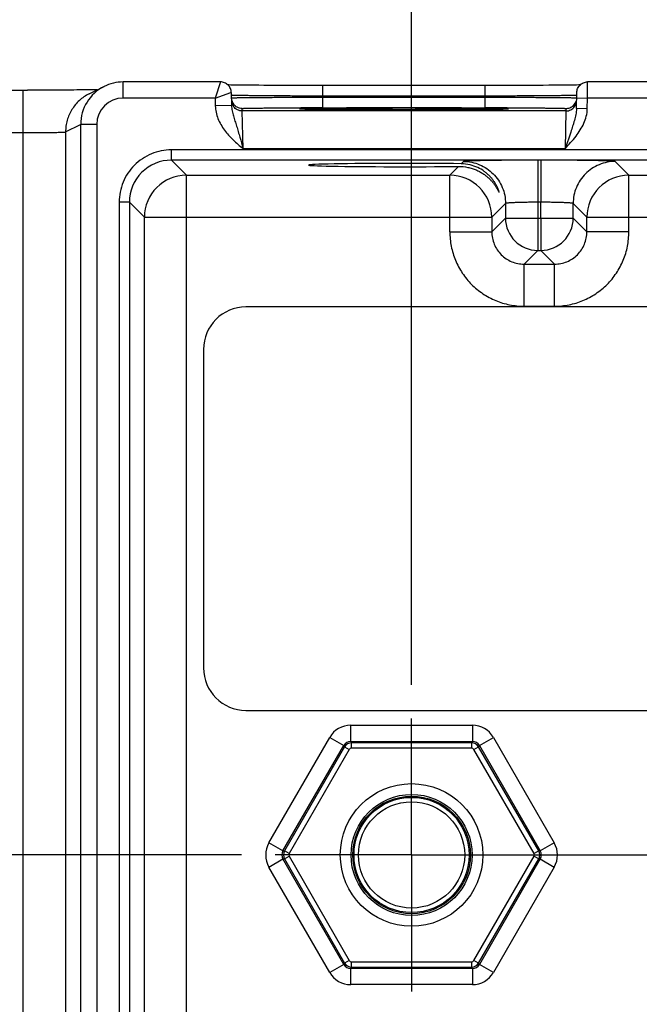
# Model space of a CAD drawing. Header units: inches. Extents: x 0 to 34, y 0 to 22.
# Tile 23 of 51: x 10 to 11.2, y 14.3 to 16.1. Entities that reach past the tile are written whole.
import ezdxf

# ---------------------------------------------------------------- set-up
doc = ezdxf.new("R2010")
doc.units = ezdxf.units.IN
doc.header["$LTSCALE"] = 1.87
doc.header["$MEASUREMENT"] = 0
doc.linetypes.add('CENTER', pattern=[0.6, 0.375, -0.075, 0.075, -0.075])
doc.layers.get('0').update_dxf_attribs({"linetype": 'CONTINUOUS'})
doc.layers.add('02___PRT_ALL_AXES', color=7, linetype='CONTINUOUS')
doc.layers.add('DIMENSIONS', color=7, linetype='CONTINUOUS')
doc.styles.get("Standard").update_dxf_attribs({"font": 'txt', "width": 0.8})
doc.dimstyles.new('DIMSTYLE_1', dxfattribs={"dimtxt": 0.125, "dimasz": 0.18, "dimexe": 0.18, "dimexo": 0.0625, "dimgap": 0.09, "dimtad": 0, "dimtih": 1, "dimtoh": 1, "dimdec": 3, "dimzin": 4, "dimdsep": 46, "dimtxsty": 'STANDARD', "dimblk": '_FILLED', "dimblk1": '_FILLED', "dimblk2": '_FILLED', "dimcen": 0.09, "dimadec": 0, "dimazin": 0, "dimtp": 0.001, "dimtm": 0.001, "dimtfac": 1, "dimtdec": 3, "dimtofl": 0, "dimtmove": 0, "dimatfit": 3, "dimldrblk": '_FILLED', "dimfxl": 1, "dimtolj": 1, "dimtzin": 4, "dimarcsym": 0})

# ---------------------------------------------------------------- blocks, each defined once
blk = doc.blocks.new('*D0')
at = {"layer": 'DIMENSIONS', "color": 2, "linetype": 'CONTINUOUS'}
blk.add_line((10.4298, 14.538), (6.8929, 14.538), dxfattribs=at)
at = {"layer": 'DIMENSIONS', "color": 2, "linetype": 'CONTINUOUS', "insert": (6.8304, 14.6005), "char_height": 0.125, "width": 1.325, "attachment_point": 3, "line_spacing_factor": 0.9}
blk.add_mtext('1.418{\\Ftxt.shx;\\W1.000000;\\H0.125000; }[36.01]', dxfattribs=at)
blk = doc.blocks.new('_FILLED')
at = {"color": 0, "linetype": 'BYBLOCK'}
blk.add_solid([(0, 0), (-1, 0.174), (-1, -0.174)], dxfattribs=at)
blk = doc.blocks.new('*D2')
at = {"layer": 'DIMENSIONS', "color": 2, "linetype": 'CONTINUOUS'}
blk.add_line((10.7453, 14.8535), (10.7453, 16.6435), dxfattribs=at)
at = {"layer": 'DIMENSIONS', "color": 2, "linetype": 'CONTINUOUS', "insert": (10.6828, 16.706), "char_height": 0.125, "width": 1.325, "attachment_point": 1, "rotation": 90, "line_spacing_factor": 0.9}
blk.add_mtext('3.165{\\Ftxt.shx;\\W1.000000;\\H0.125000; }[80.39]', dxfattribs=at)
blk = doc.blocks.new('*D3')
at = {"layer": 'DIMENSIONS', "color": 2, "linetype": 'CONTINUOUS'}
blk.add_line((17.2453, 14.8535), (17.2453, 16.6435), dxfattribs=at)
at = {"layer": 'DIMENSIONS', "color": 2, "linetype": 'CONTINUOUS', "insert": (17.1828, 16.706), "char_height": 0.125, "width": 1.425, "attachment_point": 1, "rotation": 90, "line_spacing_factor": 0.9}
blk.add_mtext('9.665{\\Ftxt.shx;\\W1.000000;\\H0.125000; }[245.49]', dxfattribs=at)
blk = doc.blocks.new('*D4')
at = {"layer": 'DIMENSIONS', "color": 2, "linetype": 'CONTINUOUS'}
blk.add_line((18.1305, 15.0809), (18.1305, 16.6435), dxfattribs=at)
at = {"layer": 'DIMENSIONS', "color": 2, "linetype": 'CONTINUOUS', "insert": (18.068, 16.706), "char_height": 0.125, "width": 1.525, "attachment_point": 1, "rotation": 90, "line_spacing_factor": 0.9}
blk.add_mtext('10.550{\\Ftxt.shx;\\W1.000000;\\H0.125000; }[267.97]', dxfattribs=at)

msp = doc.modelspace()

# ---------------------------------------------------------------- linework, layer by layer
at = {"color": 7, "linetype": 'CONTINUOUS'}
for p, q in [((7.688, 15.956), (10.033, 15.956)), ((10.0247, 12.5181), (10.0247, 15.956)), ((10.1469, 15.949), (10.1749, 15.963)), ((10.2101, 15.9413), (10.2101, 15.9713)), ((10.3908, 15.9713), (10.2101, 15.9713)), ((10.3908, 15.9713), (10.381, 15.9413)), ((10.4146, 15.9655), (10.4101, 15.9655)), ((10.4197, 15.9654), (10.4146, 15.9655)), ((10.4253, 15.9653), (10.4197, 15.9654)), ((10.4315, 15.9652), (10.4253, 15.9653)), ((10.4383, 15.9652), (10.4315, 15.9652)), ((10.4457, 15.9651), (10.4383, 15.9652)), ((10.4536, 15.965), (10.4457, 15.9651)), ((10.4621, 15.965), (10.4536, 15.965)), ((10.4712, 15.9649), (10.4621, 15.965)), ((10.4808, 15.9649), (10.4712, 15.9649)), ((10.4909, 15.9648), (10.4808, 15.9649)), ((10.5016, 15.9648), (10.4909, 15.9648)), ((10.5127, 15.9647), (10.5016, 15.9648)), ((10.5243, 15.9647), (10.5127, 15.9647)), ((10.5363, 15.9647), (10.5243, 15.9647)), ((10.5487, 15.9646), (10.5363, 15.9647)), ((10.5615, 15.9646), (10.5487, 15.9646)), ((10.5745, 15.9646), (10.5615, 15.9646)), ((10.8918, 15.9646), (10.5745, 15.9646)), ((10.5809, 15.945), (10.5809, 15.9646)), ((10.8817, 15.945), (10.8817, 15.9646)), ((10.9077, 15.9646), (10.8918, 15.9646)), ((10.9231, 15.9646), (10.9077, 15.9646)), ((10.9378, 15.9647), (10.9231, 15.9646)), ((10.9519, 15.9647), (10.9378, 15.9647)), ((10.9653, 15.9648), (10.9519, 15.9647)), ((10.9778, 15.9648), (10.9653, 15.9648)), ((10.9894, 15.9649), (10.9778, 15.9648)), ((11.0002, 15.965), (10.9894, 15.9649)), ((11.01, 15.965), (11.0002, 15.965)), ((11.019, 15.9651), (11.01, 15.965)), ((11.0271, 15.9652), (11.019, 15.9651)), ((11.0344, 15.9653), (11.0271, 15.9652)), ((11.0408, 15.9654), (11.0344, 15.9653)), ((11.0464, 15.9654), (11.0408, 15.9654)), ((11.0514, 15.9655), (11.0464, 15.9654)), ((11.0556, 15.9656), (11.0514, 15.9655)), ((11.0582, 15.9657), (11.0556, 15.9656)), ((11.0716, 15.9413), (11.0718, 15.9713)), ((11.3208, 15.9713), (11.0718, 15.9713)), ((10.381, 15.9413), (10.2101, 15.9413)), ((10.381, 15.9413), (10.4101, 15.9514)), ((10.381, 15.9413), (10.3812, 15.9271)), ((10.4101, 15.9514), (10.4108, 15.9516)), ((10.4108, 15.9516), (10.4112, 15.9277)), ((10.5809, 15.945), (10.5809, 15.943)), ((10.8817, 15.945), (10.5809, 15.945)), ((10.5809, 15.9234), (10.5809, 15.943)), ((10.5809, 15.943), (10.8817, 15.943)), ((10.8817, 15.945), (10.8817, 15.943)), ((10.8817, 15.9234), (10.8817, 15.943)), ((11.0517, 15.9466), (11.05, 15.9464)), ((11.0513, 15.9219), (11.0518, 15.9516)), ((11.0516, 15.9416), (11.0716, 15.9413)), ((11.0713, 15.9215), (11.0716, 15.9413)), ((11.321, 15.9413), (11.0716, 15.9413)), ((10.4112, 15.9277), (10.3812, 15.9271)), ((10.4311, 15.9174), (10.431, 15.9221)), ((10.541, 15.9212), (10.5474, 15.921)), ((10.548, 15.921), (10.5454, 15.9211)), ((10.5512, 15.9209), (10.548, 15.921)), ((10.5548, 15.9208), (10.5512, 15.9209)), ((10.559, 15.9208), (10.5548, 15.9208)), ((10.5638, 15.9207), (10.559, 15.9208)), ((10.5692, 15.9206), (10.5638, 15.9207)), ((10.5752, 15.9205), (10.5692, 15.9206)), ((10.5818, 15.9205), (10.5752, 15.9205)), ((10.5809, 15.9234), (10.8817, 15.9234)), ((10.5891, 15.9204), (10.5818, 15.9205)), ((10.5971, 15.9203), (10.5891, 15.9204)), ((10.6057, 15.9202), (10.5971, 15.9203)), ((10.6149, 15.9202), (10.6057, 15.9202)), ((10.6248, 15.9201), (10.6149, 15.9202)), ((10.6353, 15.9201), (10.6248, 15.9201)), ((10.6464, 15.92), (10.6353, 15.9201)), ((10.6581, 15.92), (10.6464, 15.92)), ((10.6703, 15.9199), (10.6581, 15.92)), ((10.683, 15.9199), (10.6703, 15.9199)), ((10.6961, 15.9199), (10.683, 15.9199)), ((10.7096, 15.9199), (10.6961, 15.9199)), ((10.7234, 15.9198), (10.7096, 15.9199)), ((10.7383, 15.9198), (10.7234, 15.9198)), ((10.7284, 15.9198), (10.7313, 15.9198)), ((10.7313, 15.9198), (10.7345, 15.9198)), ((10.7518, 15.9199), (10.7383, 15.9198)), ((10.765, 15.9199), (10.7518, 15.9199)), ((10.7778, 15.9199), (10.765, 15.9199)), ((10.7902, 15.9199), (10.7778, 15.9199)), ((10.8021, 15.92), (10.7902, 15.9199)), ((10.8136, 15.92), (10.8021, 15.92)), ((10.8245, 15.9201), (10.8136, 15.92)), ((10.8349, 15.9201), (10.8245, 15.9201)), ((10.8447, 15.9202), (10.8349, 15.9201)), ((10.8539, 15.9202), (10.8447, 15.9202)), ((10.8624, 15.9203), (10.8539, 15.9202)), ((10.8704, 15.9204), (10.8624, 15.9203)), ((10.8778, 15.9204), (10.8704, 15.9204)), ((10.8845, 15.9205), (10.8778, 15.9204)), ((10.8906, 15.9206), (10.8845, 15.9205)), ((10.8962, 15.9206), (10.8906, 15.9206)), ((10.9011, 15.9207), (10.8962, 15.9206)), ((10.9055, 15.9208), (10.9011, 15.9207)), ((10.9094, 15.9209), (10.9055, 15.9208)), ((10.9127, 15.9209), (10.9094, 15.9209)), ((10.9155, 15.921), (10.9127, 15.9209)), ((10.915, 15.921), (10.9216, 15.9212)), ((10.9179, 15.9211), (10.9155, 15.921)), ((11.0316, 15.9221), (11.0315, 15.9174)), ((11.0713, 15.9215), (11.0513, 15.9219)), ((11.0315, 15.9174), (10.4311, 15.9174)), ((10.4326, 15.8474), (10.4311, 15.9174)), ((11.0315, 15.9174), (11.03, 15.8474)), ((10.1034, 15.8786), (10.1313, 15.8925)), ((10.1313, 15.8925), (10.1313, 12.5816)), ((10.1613, 15.8925), (10.1313, 15.8925)), ((10.1613, 15.8925), (10.1613, 12.5816)), ((9.9795, 15.8772), (10.0247, 15.8772)), ((10.1034, 15.8786), (10.1034, 12.5955)), ((11.0405, 15.8784), (11.03, 15.8474)), ((11.03, 15.8474), (10.4326, 15.8474)), ((10.2997, 15.8262), (10.2997, 15.8452)), ((17.69, 15.8452), (10.2997, 15.8452)), ((10.3275, 15.7984), (10.2997, 15.8262)), ((17.69, 15.8262), (10.2997, 15.8262)), ((10.8323, 15.8145), (10.8162, 15.7984)), ((10.8415, 15.8238), (10.8373, 15.8195)), ((10.9795, 15.8261), (10.9795, 15.7482)), ((10.9851, 15.8261), (10.9795, 15.8261)), ((10.9851, 15.8261), (10.9851, 15.7482)), ((11.1484, 15.7984), (11.1231, 15.8238)), ((10.3275, 12.8638), (10.3275, 15.7984)), ((10.3275, 15.7984), (10.8162, 15.7984)), ((10.8162, 15.6934), (10.8162, 15.7984)), ((11.1484, 15.6934), (11.1484, 15.7984)), ((11.1484, 15.7984), (11.7462, 15.7984)), ((10.2027, 15.7482), (10.2027, 12.7259)), ((10.2217, 15.7482), (10.2027, 15.7482)), ((10.2217, 15.7482), (10.2217, 12.7259)), ((10.2495, 15.7204), (10.2217, 15.7482)), ((10.9195, 15.7458), (10.8942, 15.7204)), ((10.9195, 15.7458), (10.9195, 15.7188)), ((10.9795, 15.7482), (10.9795, 15.7188)), ((10.9851, 15.7482), (10.9795, 15.7482)), ((10.9851, 15.7188), (10.9851, 15.7482)), ((11.0451, 15.7188), (11.0451, 15.7458)), ((11.0705, 15.7204), (11.0451, 15.7458)), ((10.2495, 12.8816), (10.2495, 15.7204)), ((10.2495, 15.7204), (10.8942, 15.7204)), ((10.8942, 15.7204), (10.8942, 15.6934)), ((10.9195, 15.7188), (10.8942, 15.6934)), ((10.9195, 15.7188), (11.0451, 15.7188)), ((10.9795, 15.7188), (10.9795, 15.6588)), ((10.9851, 15.7188), (10.9851, 15.6588)), ((11.0451, 15.7188), (11.0705, 15.6934)), ((11.0705, 15.6934), (11.0705, 15.7204)), ((11.0705, 15.7204), (11.8242, 15.7204)), ((10.8162, 15.6934), (10.8942, 15.6934)), ((11.1484, 15.6934), (11.0705, 15.6934)), ((10.9795, 15.6588), (10.9542, 15.6334)), ((10.9795, 15.6588), (10.9851, 15.6588)), ((10.9851, 15.6588), (11.0105, 15.6334)), ((10.9542, 15.5554), (10.9542, 15.6334)), ((10.9542, 15.6334), (11.0105, 15.6334)), ((11.0105, 15.5554), (11.0105, 15.6334)), ((10.9542, 15.5554), (11.0105, 15.5554)), ((17.5246, 15.5541), (10.438, 15.5541)), ((10.3593, 15.4753), (10.3593, 14.8848)), ((10.438, 14.806), (17.5246, 14.806)), ((10.6324, 14.7485), (10.6324, 14.7785)), ((10.6324, 14.7785), (10.8582, 14.7785)), ((10.8582, 14.7785), (10.8582, 14.7485)), ((10.4806, 14.5605), (10.5935, 14.756)), ((10.5935, 14.756), (10.6194, 14.741)), ((10.8712, 14.741), (10.8971, 14.756)), ((10.8971, 14.756), (11.01, 14.5605)), ((10.5066, 14.5455), (10.6194, 14.741)), ((10.6209, 14.7385), (10.5095, 14.5455)), ((10.6295, 14.7336), (10.5181, 14.5405)), ((10.6194, 14.741), (10.6209, 14.7385)), ((10.6209, 14.7386), (10.6295, 14.7336)), ((10.6324, 14.7485), (10.6339, 14.746)), ((10.6324, 14.7485), (10.8582, 14.7485)), ((10.6339, 14.7361), (10.6339, 14.746)), ((10.8567, 14.746), (10.6339, 14.746)), ((10.8567, 14.7361), (10.6339, 14.7361)), ((10.8582, 14.7485), (10.8567, 14.746)), ((10.8567, 14.7461), (10.8567, 14.7361)), ((10.8611, 14.7336), (10.8697, 14.7385)), ((10.9725, 14.5405), (10.8611, 14.7336)), ((10.8712, 14.741), (10.8697, 14.7385)), ((10.9811, 14.5455), (10.8697, 14.7385)), ((10.8712, 14.741), (10.984, 14.5455)), ((10.5066, 14.5455), (10.4806, 14.5605)), ((11.01, 14.5605), (10.984, 14.5455)), ((10.5066, 14.5455), (10.5095, 14.5455)), ((10.5094, 14.5306), (10.5181, 14.5356)), ((10.5181, 14.5405), (10.5095, 14.5455)), ((10.5181, 14.5356), (10.6295, 14.3425)), ((10.8611, 14.3425), (10.9725, 14.5356)), ((10.9812, 14.5455), (10.9725, 14.5405)), ((10.9725, 14.5356), (10.9811, 14.5306)), ((10.984, 14.5455), (10.9811, 14.5455)), ((10.4806, 14.5156), (10.5066, 14.5306)), ((10.5935, 14.3201), (10.4806, 14.5156)), ((10.6194, 14.3351), (10.5066, 14.5306)), ((10.5066, 14.5306), (10.5095, 14.5306)), ((10.5095, 14.5306), (10.6209, 14.3375)), ((10.8697, 14.3375), (10.9811, 14.5306)), ((10.984, 14.5306), (10.8712, 14.3351)), ((11.01, 14.5156), (10.8971, 14.3201)), ((10.984, 14.5306), (10.9811, 14.5306)), ((10.984, 14.5306), (11.01, 14.5156)), ((10.6194, 14.3351), (10.5935, 14.3201)), ((10.6194, 14.3351), (10.6209, 14.3375)), ((10.6295, 14.3425), (10.6209, 14.3375)), ((10.6339, 14.33), (10.6339, 14.34)), ((10.6339, 14.34), (10.8567, 14.34)), ((10.8567, 14.34), (10.8567, 14.3301)), ((10.8697, 14.3375), (10.8611, 14.3425)), ((10.8712, 14.3351), (10.8697, 14.3375)), ((10.8971, 14.3201), (10.8712, 14.3351)), ((10.6324, 14.3276), (10.6339, 14.3301)), ((10.6324, 14.2976), (10.6324, 14.3276)), ((10.8582, 14.3276), (10.6324, 14.3276)), ((10.6339, 14.3301), (10.8567, 14.3301)), ((10.8582, 14.3276), (10.8567, 14.3301)), ((10.8582, 14.3276), (10.8582, 14.2976)), ((10.8582, 14.2976), (10.6324, 14.2976))]:
    msp.add_line(p, q, dxfattribs=at)
for points in [[(10.1623, 15.9567), (10.1609, 15.9566), (10.1575, 15.9566), (10.1538, 15.9565), (10.1498, 15.9565), (10.1454, 15.9565), (10.1407, 15.9564), (10.1356, 15.9564), (10.1302, 15.9563), (10.1245, 15.9563), (10.1184, 15.9562), (10.112, 15.9562), (10.1053, 15.9561), (10.0983, 15.9561), (10.091, 15.9561), (10.0834, 15.9561), (10.0755, 15.956), (10.0674, 15.956), (10.0591, 15.956), (10.0506, 15.956), (10.0419, 15.956), (10.033, 15.956)], [(10.4101, 15.9655), (10.4061, 15.9656), (10.4047, 15.9656)], [(10.5454, 15.9211), (10.5433, 15.9211), (10.5424, 15.9212), (10.5417, 15.9212), (10.541, 15.9212), (10.5405, 15.9213), (10.5402, 15.9213), (10.5399, 15.9213), (10.5399, 15.9213)], [(10.9205, 15.9212), (10.9189, 15.9211), (10.9179, 15.9211)], [(10.9228, 15.9213), (10.9228, 15.9213), (10.9227, 15.9213), (10.9225, 15.9213), (10.9222, 15.9213), (10.9218, 15.9212), (10.9212, 15.9212), (10.9205, 15.9212)]]:
    msp.add_lwpolyline(points, dxfattribs=at)
for radius in [0.1322, 0.1122, 0.109, 0.1068, 0.0985, 0.0985]:
    msp.add_circle((10.7453, 14.538), radius, dxfattribs=at)
for centre, radius, start, end in [((10.2101, 15.8925), 0.0787, 116.5624, 180.0026), ((10.2101, 15.8925), 0.0787, 89.9961, 116.5647), ((10.2101, 15.8925), 0.0488, 89.9986, 179.9942), ((10.431, 15.9421), 0.02, 194.534, 216.6092), ((10.4311, 15.9374), 0.02, 198.7972, 216.6045), ((10.5804, -0.5041), 16.4275, 89.99817, 90.14165), ((10.8818, -0.8403), 16.7636, 89.85961, 90.00038), ((11.0316, 15.9421), 0.02, 314.0835, 345.5951), ((11.0315, 15.9374), 0.02, 323.3984, 358.9999), ((10.2997, 15.7482), 0.078, 89.9898, 180.0107), ((10.3276, 15.7204), 0.078, 90.0209, 179.9791), ((10.8161, 15.7204), 0.078, 0.0209, 89.9791), ((11.1485, 15.7204), 0.078, 90.0209, 179.9791), ((10.9795, 15.7188), 0.06, 180.0216, 269.9784), ((10.9851, 15.7188), 0.06, 270.0216, 359.9784), ((10.438, 15.4753), 0.0787, 90, 180), ((10.438, 14.8848), 0.0787, 180, 270), ((10.6324, 14.7335), 0.045, 90.0003, 149.9997), ((10.8582, 14.7335), 0.045, 30.0003, 89.9997), ((10.6324, 14.7336), 0.0149, 89.908, 150.0917), ((10.6339, 14.731), 0.015, 90.0783, 149.9687), ((10.6339, 14.7311), 0.005, 89.9984, 150.0016), ((10.8567, 14.731), 0.015, 30.1132, 89.9687), ((10.8567, 14.7311), 0.005, 29.9984, 90.0016), ((10.8582, 14.7336), 0.0149, 29.9079, 90.0917), ((10.5196, 14.538), 0.045, 150.0034, 210.0002), ((10.971, 14.538), 0.045, 330.0003, 29.9997), ((10.5195, 14.538), 0.0149, 149.9081, 210.0917), ((10.5225, 14.538), 0.015, 150.0434, 209.9688), ((10.5224, 14.538), 0.005, 149.9984, 210.0016), ((10.9682, 14.538), 0.005, 329.9984, 30.0016), ((10.9681, 14.538), 0.015, 330.0434, 29.9688), ((10.9711, 14.538), 0.0149, 329.9081, 30.0917), ((10.6324, 14.3425), 0.0149, 209.9079, 270.0917), ((10.6339, 14.3451), 0.015, 210.1132, 269.9687), ((10.6339, 14.345), 0.005, 209.9984, 270.0016), ((10.8567, 14.345), 0.005, 269.9984, 330.0016), ((10.8567, 14.3451), 0.015, 270.0783, 329.9687), ((10.8582, 14.3425), 0.0149, 269.908, 330.0917), ((10.6324, 14.3426), 0.045, 210.0003, 269.9997), ((10.8582, 14.3426), 0.045, 270.0003, 329.9997)]:
    msp.add_arc(centre, radius, start, end, dxfattribs=at)
msp.add_ellipse((10.7313, 15.8171), major_axis=(0.1771, 0), ratio=0.017455, start_param=0.92934, end_param=5.318939, dxfattribs=at)
for points, knots in [([(10.4108, 15.9516), (10.4108, 15.9529), (10.4105, 15.9555), (10.4093, 15.9592), (10.4075, 15.9626), (10.405, 15.9656), (10.402, 15.968), (10.3985, 15.9699), (10.3948, 15.971), (10.3922, 15.9713), (10.391, 15.9713)], [0, 0, 0, 0, 0.124964, 0.25002, 0.374995, 0.500001, 0.625011, 0.749981, 0.87505, 1, 1, 1, 1]), ([(11.0518, 15.9516), (11.0518, 15.9529), (11.0521, 15.9555), (11.0533, 15.9592), (11.0552, 15.9626), (11.0577, 15.9656), (11.0607, 15.9681), (11.0642, 15.9699), (11.0679, 15.971), (11.0705, 15.9713), (11.0718, 15.9713)], [0, 0, 0, 0, 0.124899, 0.250022, 0.375002, 0.499994, 0.624987, 0.74997, 0.875096, 1, 1, 1, 1]), ([(10.1469, 15.949), (10.1437, 15.9474), (10.1374, 15.9437), (10.1288, 15.9369), (10.1213, 15.929), (10.1149, 15.9201), (10.1099, 15.9104), (10.1062, 15.9002), (10.1039, 15.8895), (10.1034, 15.8822), (10.1034, 15.8786)], [0, 0, 0, 0, 0.124992, 0.249987, 0.374982, 0.499984, 0.624975, 0.749968, 0.875044, 1, 1, 1, 1]), ([(10.5809, 15.945), (10.5699, 15.945), (10.5534, 15.945), (10.5317, 15.9451), (10.5161, 15.9452), (10.501, 15.9453), (10.4868, 15.9454), (10.4734, 15.9455), (10.4611, 15.9456), (10.4499, 15.9457), (10.4414, 15.9458), (10.4352, 15.9459), (10.4311, 15.946), (10.4274, 15.946), (10.424, 15.9461), (10.421, 15.9461), (10.4184, 15.9462), (10.4164, 15.9463), (10.4151, 15.9463), (10.4142, 15.9463), (10.4134, 15.9464), (10.4128, 15.9464), (10.4122, 15.9464), (10.4118, 15.9465), (10.4114, 15.9465), (10.4112, 15.9465), (10.411, 15.9466), (10.411, 15.9466), (10.4109, 15.9466), (10.4109, 15.9466), (10.4109, 15.9466)], [0, 0, 0, 0, 0.194997, 0.290158, 0.382535, 0.471237, 0.555402, 0.634217, 0.706926, 0.772827, 0.831289, 0.85755, 0.881747, 0.90382, 0.923713, 0.941383, 0.956786, 0.969882, 0.975557, 0.980644, 0.985142, 0.989047, 0.992357, 0.995069, 0.997185, 0.998704, 0.999241, 0.999631, 0.999878, 1, 1, 1, 1]), ([(10.411, 15.9417), (10.411, 15.9417), (10.411, 15.9417), (10.411, 15.9417), (10.4111, 15.9418), (10.4112, 15.9418), (10.4113, 15.9418), (10.4115, 15.9418), (10.4118, 15.9418), (10.4123, 15.9418), (10.4129, 15.9419), (10.4135, 15.9419), (10.4143, 15.9419), (10.4151, 15.9419), (10.4165, 15.942), (10.4184, 15.942), (10.421, 15.9421), (10.424, 15.9421), (10.4274, 15.9422), (10.4312, 15.9422), (10.4353, 15.9423), (10.4414, 15.9423), (10.45, 15.9424), (10.4611, 15.9425), (10.4735, 15.9426), (10.4868, 15.9427), (10.5011, 15.9428), (10.5161, 15.9428), (10.5318, 15.9429), (10.5534, 15.943), (10.5699, 15.943), (10.5809, 15.943)], [0, 0, 0, 0, 0.000102, 0.000337, 0.00072, 0.00125, 0.00193, 0.002759, 0.004866, 0.00757, 0.010871, 0.014769, 0.01926, 0.024341, 0.03001, 0.043094, 0.058484, 0.076143, 0.096026, 0.118088, 0.142275, 0.168528, 0.226978, 0.292874, 0.365585, 0.444407, 0.528583, 0.617303, 0.709704, 0.804899, 1, 1, 1, 1]), ([(11.05, 15.9464), (11.0491, 15.9464), (11.0468, 15.9463), (11.0427, 15.9462), (11.0373, 15.9461), (11.0306, 15.9459), (11.0228, 15.9458), (11.0102, 15.9457), (10.992, 15.9455), (10.9676, 15.9453), (10.9406, 15.9452), (10.9116, 15.945), (10.8918, 15.945), (10.8817, 15.945)], [0, 0, 0, 0, 0.016657, 0.041157, 0.073313, 0.112865, 0.159499, 0.212843, 0.3379, 0.484055, 0.646651, 0.820479, 1, 1, 1, 1]), ([(10.8817, 15.943), (10.8927, 15.943), (10.9092, 15.943), (10.9309, 15.9429), (10.9465, 15.9428), (10.9615, 15.9428), (10.9758, 15.9427), (10.9892, 15.9426), (11.0015, 15.9425), (11.0126, 15.9424), (11.0212, 15.9423), (11.0273, 15.9423), (11.0314, 15.9422), (11.0352, 15.9422), (11.0386, 15.9421), (11.0416, 15.9421), (11.0442, 15.942), (11.0461, 15.942), (11.0475, 15.9419), (11.0483, 15.9419), (11.0491, 15.9419), (11.0498, 15.9419), (11.0503, 15.9418), (11.0508, 15.9418), (11.0511, 15.9418), (11.0513, 15.9418), (11.0514, 15.9418), (11.0515, 15.9418), (11.0516, 15.9417), (11.0516, 15.9417), (11.0516, 15.9417), (11.0516, 15.9417)], [0, 0, 0, 0, 0.195101, 0.290295, 0.382696, 0.471416, 0.555592, 0.634414, 0.707125, 0.773021, 0.831471, 0.857724, 0.881912, 0.903973, 0.923856, 0.941515, 0.956906, 0.96999, 0.975658, 0.98074, 0.985231, 0.989129, 0.99243, 0.995135, 0.997241, 0.99807, 0.99875, 0.999281, 0.999663, 0.999898, 1, 1, 1, 1]), ([(10.3812, 15.9271), (10.3813, 15.9231), (10.3823, 15.9149), (10.3858, 15.9031), (10.3912, 15.8921), (10.3979, 15.8818), (10.4058, 15.8724), (10.4143, 15.8636), (10.4234, 15.8554), (10.4296, 15.8501), (10.4326, 15.8474)], [0, 0, 0, 0, 0.124998, 0.250042, 0.375058, 0.500096, 0.625102, 0.750078, 0.875048, 1, 1, 1, 1]), ([(10.4112, 15.9277), (10.4113, 15.9243), (10.412, 15.9194), (10.4135, 15.9129), (10.4152, 15.9066), (10.4176, 15.8987), (10.4202, 15.8907), (10.4222, 15.8841), (10.4242, 15.8774), (10.4278, 15.8651), (10.4307, 15.8545), (10.4326, 15.8474)], [0, 0, 0, 0, 0.120109, 0.179258, 0.238234, 0.35694, 0.478416, 0.540563, 0.603776, 0.733156, 1, 1, 1, 1]), ([(10.431, 15.9221), (10.4294, 15.9221), (10.4263, 15.9224), (10.4219, 15.924), (10.418, 15.9266), (10.4159, 15.9289), (10.4149, 15.9301)], [0, 0, 0, 0, 0.249896, 0.50005, 0.749994, 1, 1, 1, 1]), ([(10.4311, 15.9174), (10.4295, 15.9174), (10.4264, 15.9178), (10.422, 15.9194), (10.4181, 15.9219), (10.4159, 15.9242), (10.415, 15.9255)], [0, 0, 0, 0, 0.249896, 0.50005, 0.749994, 1, 1, 1, 1]), ([(10.431, 15.9221), (10.431, 15.9221), (10.431, 15.9221), (10.4311, 15.9221), (10.4313, 15.9222), (10.4315, 15.9222), (10.4318, 15.9222), (10.4321, 15.9222), (10.4325, 15.9223), (10.4331, 15.9223), (10.4341, 15.9223), (10.4354, 15.9224), (10.437, 15.9224), (10.4388, 15.9225), (10.4409, 15.9225), (10.4431, 15.9226), (10.4456, 15.9226), (10.4494, 15.9227), (10.4546, 15.9228), (10.4615, 15.9229), (10.4692, 15.9229), (10.4776, 15.923), (10.4866, 15.9231), (10.4963, 15.9232), (10.5065, 15.9232), (10.5211, 15.9233), (10.5322, 15.9233), (10.5398, 15.9233)], [0, 0, 0, 0, 0.00037, 0.001244, 0.002666, 0.004642, 0.007174, 0.010262, 0.013907, 0.018109, 0.028174, 0.04044, 0.054886, 0.071491, 0.09023, 0.111068, 0.133973, 0.15891, 0.214712, 0.278106, 0.348683, 0.425979, 0.509493, 0.598676, 0.69295, 0.791698, 1, 1, 1, 1]), ([(10.5477, 15.9221), (10.5465, 15.922), (10.5448, 15.922), (10.5427, 15.9219), (10.5414, 15.9219), (10.5403, 15.9218), (10.5394, 15.9218), (10.5386, 15.9217), (10.5381, 15.9217), (10.5378, 15.9216), (10.5377, 15.9216), (10.5376, 15.9216), (10.5376, 15.9215), (10.5376, 15.9215), (10.5376, 15.9215), (10.5376, 15.9215), (10.5377, 15.9215), (10.5377, 15.9215), (10.5378, 15.9215), (10.538, 15.9214), (10.5382, 15.9214), (10.5384, 15.9214), (10.5387, 15.9213), (10.5392, 15.9213), (10.54, 15.9213), (10.5406, 15.9212), (10.541, 15.9212)], [0, 0, 0, 0, 0.263356, 0.373921, 0.470262, 0.552272, 0.619854, 0.672968, 0.7116, 0.735781, 0.742529, 0.744632, 0.746, 0.746999, 0.748341, 0.750408, 0.753311, 0.757085, 0.761745, 0.773755, 0.789373, 0.808608, 0.831464, 0.85794, 0.921748, 1, 1, 1, 1]), ([(10.5474, 15.921), (10.5512, 15.9209), (10.5603, 15.9207), (10.5759, 15.9205), (10.5951, 15.9203), (10.6176, 15.9202), (10.6428, 15.92), (10.68, 15.9199), (10.7088, 15.9198), (10.7284, 15.9198)], [0, 0, 0, 0, 0.063861, 0.150431, 0.257642, 0.382925, 0.523282, 0.675363, 1, 1, 1, 1]), ([(10.7313, 15.9232), (10.7115, 15.9232), (10.6824, 15.9232), (10.6447, 15.9231), (10.6191, 15.9229), (10.5963, 15.9228), (10.5767, 15.9226), (10.5608, 15.9223), (10.5516, 15.9222), (10.5477, 15.9221)], [0, 0, 0, 0, 0.323414, 0.475333, 0.615751, 0.741258, 0.848798, 0.93575, 1, 1, 1, 1]), ([(10.9151, 15.9221), (10.9112, 15.9222), (10.902, 15.9223), (10.8862, 15.9226), (10.8666, 15.9228), (10.8437, 15.9229), (10.8181, 15.9231), (10.7803, 15.9232), (10.7512, 15.9232), (10.7313, 15.9232)], [0, 0, 0, 0, 0.063906, 0.150634, 0.258065, 0.383568, 0.524072, 0.676149, 1, 1, 1, 1]), ([(10.7345, 15.9198), (10.754, 15.9198), (10.7827, 15.9199), (10.8198, 15.92), (10.8449, 15.9202), (10.8673, 15.9203), (10.8865, 15.9205), (10.9021, 15.9207), (10.9112, 15.9209), (10.915, 15.921)], [0, 0, 0, 0, 0.324243, 0.476158, 0.616412, 0.741681, 0.848988, 0.93578, 1, 1, 1, 1]), ([(10.9216, 15.9212), (10.9219, 15.9212), (10.9226, 15.9213), (10.9233, 15.9213), (10.9238, 15.9213), (10.9241, 15.9214), (10.9244, 15.9214), (10.9246, 15.9214), (10.9248, 15.9214), (10.9249, 15.9215), (10.9249, 15.9215), (10.925, 15.9215), (10.925, 15.9215), (10.925, 15.9215), (10.925, 15.9215), (10.925, 15.9216), (10.9249, 15.9216), (10.9248, 15.9216), (10.9246, 15.9216), (10.9244, 15.9217), (10.9241, 15.9217), (10.9238, 15.9217), (10.9232, 15.9218), (10.9224, 15.9218), (10.9213, 15.9219), (10.9201, 15.9219), (10.918, 15.922), (10.9163, 15.922), (10.9151, 15.9221)], [0, 0, 0, 0, 0.079611, 0.14472, 0.171827, 0.195297, 0.215131, 0.231332, 0.243908, 0.248844, 0.252886, 0.256047, 0.258357, 0.259892, 0.260926, 0.263963, 0.270245, 0.280074, 0.293511, 0.310576, 0.331275, 0.355611, 0.383582, 0.450421, 0.531754, 0.627486, 0.737511, 1, 1, 1, 1]), ([(10.9229, 15.9233), (10.9304, 15.9233), (10.9416, 15.9233), (10.9561, 15.9232), (10.9663, 15.9232), (10.976, 15.9231), (10.9851, 15.923), (10.9935, 15.9229), (11.0011, 15.9229), (11.008, 15.9228), (11.0132, 15.9227), (11.017, 15.9226), (11.0195, 15.9226), (11.0218, 15.9225), (11.0238, 15.9225), (11.0256, 15.9224), (11.0272, 15.9224), (11.0285, 15.9223), (11.0295, 15.9223), (11.0301, 15.9223), (11.0305, 15.9222), (11.0308, 15.9222), (11.0311, 15.9222), (11.0313, 15.9222), (11.0315, 15.9221), (11.0316, 15.9221), (11.0316, 15.9221), (11.0316, 15.9221)], [0, 0, 0, 0, 0.208316, 0.307068, 0.401344, 0.490528, 0.574041, 0.651335, 0.721909, 0.7853, 0.8411, 0.866035, 0.888938, 0.909775, 0.928513, 0.945117, 0.959562, 0.971827, 0.981892, 0.986093, 0.989738, 0.992827, 0.995359, 0.997335, 0.998756, 0.999631, 1, 1, 1, 1]), ([(11.0315, 15.9174), (11.0331, 15.9174), (11.0362, 15.9178), (11.0406, 15.9194), (11.0445, 15.9219), (11.0467, 15.9242), (11.0476, 15.9255)], [0, 0, 0, 0, 0.249896, 0.50005, 0.749994, 1, 1, 1, 1]), ([(11.0316, 15.9221), (11.0329, 15.9221), (11.0355, 15.9223), (11.0392, 15.9234), (11.0426, 15.9252), (11.0446, 15.9268), (11.0455, 15.9277)], [0, 0, 0, 0, 0.2498, 0.500054, 0.750021, 1, 1, 1, 1]), ([(11.0513, 15.9219), (11.0512, 15.9182), (11.0505, 15.9126), (11.0489, 15.9053), (11.0474, 15.9), (11.0458, 15.8946), (11.0436, 15.8874), (11.0417, 15.882), (11.0405, 15.8784)], [0, 0, 0, 0, 0.248242, 0.372, 0.495964, 0.620489, 0.745898, 1, 1, 1, 1]), ([(11.0504, 15.8708), (11.0532, 15.8745), (11.0586, 15.8821), (11.0653, 15.8944), (11.0699, 15.9076), (11.0712, 15.9169), (11.0713, 15.9215)], [0, 0, 0, 0, 0.250046, 0.500097, 0.750079, 1, 1, 1, 1]), ([(10.0247, 15.8772), (10.0297, 15.8772), (10.0397, 15.8772), (10.0519, 15.8773), (10.0613, 15.8774), (10.0679, 15.8774), (10.074, 15.8775), (10.0797, 15.8776), (10.0849, 15.8777), (10.0895, 15.8778), (10.0929, 15.8779), (10.0954, 15.878), (10.097, 15.878), (10.0984, 15.8781), (10.0996, 15.8782), (10.1007, 15.8782), (10.1016, 15.8783), (10.1023, 15.8784), (10.1028, 15.8784), (10.1031, 15.8785), (10.1032, 15.8785), (10.1033, 15.8785), (10.1034, 15.8785), (10.1034, 15.8786)], [0, 0, 0, 0, 0.192884, 0.378513, 0.466419, 0.54993, 0.628262, 0.700675, 0.766495, 0.825097, 0.875936, 0.898291, 0.918533, 0.936615, 0.952491, 0.966128, 0.977498, 0.986573, 0.993337, 0.995853, 0.997793, 0.999167, 1, 1, 1, 1]), ([(11.03, 15.8474), (11.0335, 15.8512), (11.0405, 15.8588), (11.0472, 15.8667), (11.0504, 15.8708)], [0, 0, 0, 0, 0.500026, 1, 1, 1, 1]), ([(10.2997, 15.8452), (10.2934, 15.8452), (10.2807, 15.844), (10.2624, 15.8384), (10.2455, 15.8294), (10.2307, 15.8173), (10.2185, 15.8025), (10.2095, 15.7856), (10.204, 15.7673), (10.2027, 15.7546), (10.2027, 15.7482)], [0, 0, 0, 0, 0.124999, 0.249996, 0.375, 0.5, 0.625, 0.750005, 0.875001, 1, 1, 1, 1]), ([(10.8323, 15.8145), (10.8381, 15.8146), (10.8467, 15.8138), (10.8575, 15.811), (10.8648, 15.8083), (10.8715, 15.8051), (10.8777, 15.8014), (10.8832, 15.7975), (10.8882, 15.7933), (10.8925, 15.7889), (10.8958, 15.7852), (10.8981, 15.7822), (10.8997, 15.7801), (10.9011, 15.778), (10.9024, 15.7759), (10.9036, 15.774), (10.9044, 15.7725), (10.9051, 15.7713), (10.9055, 15.7706), (10.9059, 15.7698), (10.9062, 15.7692), (10.9065, 15.7686), (10.9068, 15.7681), (10.907, 15.7678), (10.9071, 15.7675), (10.9072, 15.7674), (10.9073, 15.7673), (10.9074, 15.7672), (10.9074, 15.7671), (10.9075, 15.767), (10.9075, 15.767), (10.9076, 15.767), (10.9076, 15.7671), (10.9076, 15.7671), (10.9076, 15.7672)], [0, 0, 0, 0, 0.185686, 0.272343, 0.355079, 0.434121, 0.509701, 0.581963, 0.650946, 0.716607, 0.778719, 0.808277, 0.836716, 0.863912, 0.889636, 0.913627, 0.935611, 0.945732, 0.955178, 0.963875, 0.971748, 0.978723, 0.984726, 0.989694, 0.991777, 0.993584, 0.995111, 0.996355, 0.997314, 0.997997, 0.998434, 0.998766, 0.999249, 1, 1, 1, 1]), ([(10.9076, 15.7672), (10.9076, 15.7672), (10.9076, 15.7674), (10.9075, 15.7677), (10.9074, 15.7681), (10.9072, 15.7688), (10.9069, 15.7699), (10.9063, 15.7714), (10.9057, 15.7731), (10.9049, 15.775), (10.904, 15.777), (10.9025, 15.7799), (10.9004, 15.7836), (10.8974, 15.7882), (10.8939, 15.7927), (10.8898, 15.7972), (10.8852, 15.8015), (10.8782, 15.807), (10.8679, 15.8131), (10.8534, 15.8181), (10.8428, 15.8195), (10.8373, 15.8195)], [0, 0, 0, 0, 0.002307, 0.005713, 0.010174, 0.015635, 0.029319, 0.046273, 0.065979, 0.087922, 0.111661, 0.136944, 0.19128, 0.249567, 0.311145, 0.3756, 0.442804, 0.51277, 0.661266, 0.822928, 1, 1, 1, 1]), ([(10.9795, 15.8261), (10.9706, 15.8261), (10.9574, 15.8261), (10.94, 15.826), (10.9274, 15.826), (10.9153, 15.8259), (10.9038, 15.8258), (10.8931, 15.8256), (10.8831, 15.8255), (10.874, 15.8253), (10.866, 15.8251), (10.8599, 15.8249), (10.8556, 15.8248), (10.8528, 15.8247), (10.8503, 15.8246), (10.8481, 15.8245), (10.8463, 15.8244), (10.8447, 15.8243), (10.8436, 15.8242), (10.8429, 15.8241), (10.8425, 15.824), (10.8421, 15.824), (10.8418, 15.8239), (10.8417, 15.8238), (10.8416, 15.8238), (10.8415, 15.8238)], [0, 0, 0, 0, 0.192886, 0.287055, 0.378516, 0.466423, 0.549935, 0.628267, 0.70068, 0.7665, 0.825102, 0.875941, 0.898294, 0.918536, 0.936618, 0.952493, 0.96613, 0.9775, 0.986575, 0.990246, 0.993339, 0.995855, 0.997795, 0.999168, 1, 1, 1, 1]), ([(10.8415, 15.8238), (10.8466, 15.8238), (10.8569, 15.8228), (10.8716, 15.8183), (10.8851, 15.811), (10.897, 15.8013), (10.9068, 15.7894), (10.9141, 15.7758), (10.9185, 15.7611), (10.9195, 15.7509), (10.9195, 15.7458)], [0, 0, 0, 0, 0.12498, 0.249997, 0.374992, 0.5, 0.625008, 0.750003, 0.87502, 1, 1, 1, 1]), ([(11.1231, 15.8238), (11.123, 15.8238), (11.1229, 15.8238), (11.1228, 15.8239), (11.1225, 15.824), (11.1222, 15.824), (11.1217, 15.8241), (11.121, 15.8242), (11.1199, 15.8243), (11.1183, 15.8244), (11.1165, 15.8245), (11.1143, 15.8246), (11.1118, 15.8247), (11.109, 15.8248), (11.1047, 15.8249), (11.0986, 15.8251), (11.0906, 15.8253), (11.0815, 15.8255), (11.0716, 15.8256), (11.0608, 15.8258), (11.0493, 15.8259), (11.0372, 15.826), (11.0246, 15.826), (11.0072, 15.8261), (10.994, 15.8261), (10.9851, 15.8261)], [0, 0, 0, 0, 0.000832, 0.002205, 0.004145, 0.006661, 0.009754, 0.013425, 0.0225, 0.03387, 0.047507, 0.063382, 0.081464, 0.101706, 0.124059, 0.174898, 0.2335, 0.29932, 0.371733, 0.450065, 0.533577, 0.621484, 0.712945, 0.807114, 1, 1, 1, 1]), ([(11.1231, 15.8238), (11.118, 15.8238), (11.1078, 15.8228), (11.093, 15.8183), (11.0795, 15.811), (11.0676, 15.8013), (11.0578, 15.7894), (11.0506, 15.7758), (11.0461, 15.7611), (11.0451, 15.7509), (11.0451, 15.7458)], [0, 0, 0, 0, 0.12498, 0.249997, 0.374992, 0.5, 0.625008, 0.750003, 0.87502, 1, 1, 1, 1]), ([(10.9795, 15.7482), (10.9757, 15.7482), (10.9681, 15.7481), (10.9588, 15.748), (10.9516, 15.7479), (10.9466, 15.7478), (10.9419, 15.7476), (10.9376, 15.7475), (10.9337, 15.7473), (10.9302, 15.7471), (10.9271, 15.7469), (10.9246, 15.7467), (10.9228, 15.7465), (10.9216, 15.7464), (10.9209, 15.7463), (10.9204, 15.7462), (10.92, 15.746), (10.9197, 15.7459), (10.9196, 15.7458), (10.9195, 15.7458)], [0, 0, 0, 0, 0.192533, 0.377821, 0.465564, 0.548922, 0.627113, 0.699401, 0.765118, 0.823645, 0.874445, 0.917048, 0.951075, 0.964779, 0.976246, 0.98546, 0.992426, 0.9972, 1, 1, 1, 1]), ([(11.0451, 15.7458), (11.0451, 15.7458), (11.0449, 15.7459), (11.0447, 15.746), (11.0443, 15.7462), (11.0437, 15.7463), (11.043, 15.7464), (11.0419, 15.7465), (11.0401, 15.7467), (11.0375, 15.7469), (11.0345, 15.7471), (11.031, 15.7473), (11.027, 15.7475), (11.0227, 15.7476), (11.018, 15.7478), (11.013, 15.7479), (11.0059, 15.748), (10.9965, 15.7481), (10.989, 15.7482), (10.9851, 15.7482)], [0, 0, 0, 0, 0.0028, 0.007574, 0.01454, 0.023754, 0.035221, 0.048925, 0.082952, 0.125555, 0.176356, 0.234882, 0.300599, 0.372887, 0.451078, 0.534436, 0.622179, 0.807467, 1, 1, 1, 1]), ([(10.8162, 15.6934), (10.8162, 15.6844), (10.818, 15.6663), (10.8259, 15.6403), (10.8387, 15.6162), (10.856, 15.5952), (10.877, 15.5779), (10.901, 15.5651), (10.9271, 15.5572), (10.9451, 15.5554), (10.9542, 15.5554)], [0, 0, 0, 0, 0.125001, 0.249998, 0.375002, 0.500001, 0.625001, 0.750006, 0.875001, 1, 1, 1, 1]), ([(10.8942, 15.6934), (10.8942, 15.6895), (10.8949, 15.6816), (10.8984, 15.6703), (10.9039, 15.6598), (10.9115, 15.6507), (10.9206, 15.6432), (10.931, 15.6376), (10.9424, 15.6342), (10.9502, 15.6334), (10.9542, 15.6334)], [0, 0, 0, 0, 0.124987, 0.249981, 0.374991, 0.500001, 0.625011, 0.750022, 0.875015, 1, 1, 1, 1]), ([(11.0105, 15.5554), (11.0195, 15.5554), (11.0376, 15.5572), (11.0636, 15.5651), (11.0876, 15.5779), (11.1087, 15.5952), (11.1259, 15.6162), (11.1388, 15.6403), (11.1467, 15.6663), (11.1484, 15.6844), (11.1484, 15.6934)], [0, 0, 0, 0, 0.125001, 0.249998, 0.375002, 0.500001, 0.625001, 0.750006, 0.875001, 1, 1, 1, 1]), ([(11.0105, 15.6334), (11.0144, 15.6334), (11.0222, 15.6342), (11.0336, 15.6376), (11.044, 15.6432), (11.0532, 15.6507), (11.0607, 15.6598), (11.0663, 15.6703), (11.0697, 15.6816), (11.0705, 15.6895), (11.0705, 15.6934)], [0, 0, 0, 0, 0.124987, 0.249981, 0.374991, 0.500001, 0.625011, 0.750022, 0.875015, 1, 1, 1, 1])]:
    msp.add_open_spline(points, degree=3, knots=knots, dxfattribs=at)
at = {"layer": '02___PRT_ALL_AXES', "color": 7, "linetype": 'CENTER'}
for q in [(10.7453, 14.791), (10.4923, 14.538), (10.7453, 14.285), (16.9429, 14.538)]:
    msp.add_line((10.7453, 14.538), q, dxfattribs=at)

# ---------------------------------------------------------------- dimensions: what is measured, and where the dimension line sits
at = {"layer": 'DIMENSIONS', "color": 2, "linetype": 'CONTINUOUS'}
for feature_location, offset, dtype, origin, picture, middle in [((18.1305, 15.0809), (0, 1.5625), 1, (7.5804, 15.8522), '*D4', (18.1305, 17.4685)), ((17.2453, 14.8535), (0, 1.7899), 1, (7.5804, 15.8522), '*D3', (17.2453, 17.4185)), ((10.7453, 14.8535), (0, 1.7899), 1, (7.5804, 15.8522), '*D2', (10.7453, 17.3685)), ((10.4298, 14.538), (-3.5369, 0), 0, (7.688, 15.956), '*D0', (5.8679, 14.538))]:
    dim = msp.add_ordinate_dim(feature_location=feature_location, offset=offset, dtype=dtype, origin=origin, dimstyle='DIMSTYLE_1', dxfattribs=at)
    dim.commit()
    dim.dimension.update_dxf_attribs({"geometry": picture, "text_midpoint": middle})

doc.saveas('drawing.dxf')
